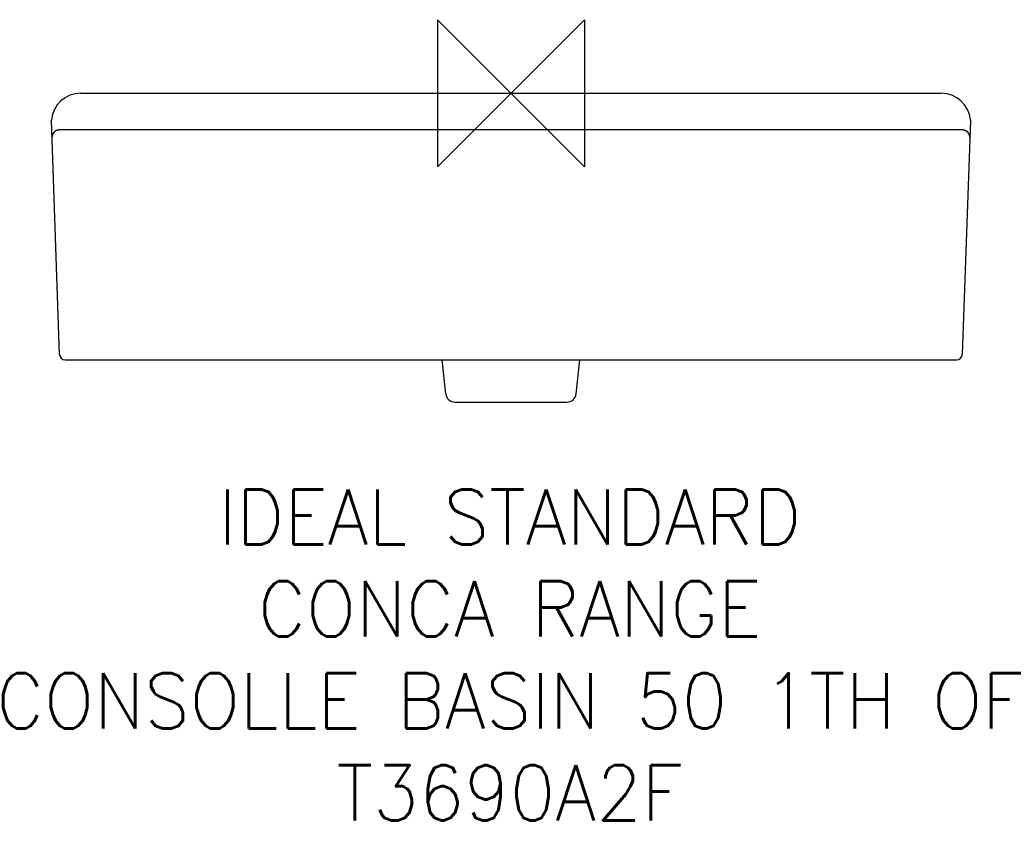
# Model space of a CAD drawing. Header units: millimetres. Extents: x -267 to 268, y -396 to 40.
import ezdxf

# ---------------------------------------------------------------- set-up
doc = ezdxf.new("R2010")
doc.units = ezdxf.units.MM
doc.header["$LTSCALE"] = 54.820741
for name, color, linetype in [('DETAIL', 2, 'CONTINUOUS'), ('Origin', 6, 'CONTINUOUS'), ('Text', 7, 'CONTINUOUS')]:
    doc.layers.add(name, color=color, linetype=linetype)
doc.styles.add('Fastrack', font='simplex.shx')

# ---------------------------------------------------------------- blocks, each defined once
blk = doc.blocks.new('ORIGIN')
at = {"layer": 'Origin'}
blk.add_lwpolyline([(-20, 20), (-20, -20), (20, 20), (20, -20)], close=True, dxfattribs=at)

msp = doc.modelspace()

# ---------------------------------------------------------------- linework, layer by layer
at = {"layer": 'DETAIL'}
for p, q in [((-234.05, 0), (234.05, 0)), ((-245.55, -142.1), (-250, -14.7)), ((250, -14.7), (245.55, -142.1)), ((-245.74, -19.97), (-245.77, -19.97)), ((-245.71, -19.97), (-245.74, -19.97)), ((-245.67, -19.97), (-245.71, -19.97)), ((-245.63, -19.97), (-245.67, -19.97)), ((-245.57, -19.97), (-245.63, -19.97)), ((-245.43, -19.97), (-245.57, -19.97)), ((-245.23, -19.97), (-245.43, -19.97)), ((-229.74, -19.93), (-245.23, -19.97)), ((-207.84, -19.97), (-229.74, -19.93)), ((-194.93, -19.97), (-207.84, -19.97)), ((206.91, -19.97), (-194.93, -19.97)), ((236.32, -19.93), (206.91, -19.97)), ((242.92, -19.96), (236.32, -19.93)), ((244.11, -19.96), (242.92, -19.96)), ((244.72, -19.97), (244.11, -19.96)), ((244.95, -19.97), (244.72, -19.97)), ((245.17, -19.97), (244.95, -19.97)), ((245.53, -19.97), (245.17, -19.97)), ((245.61, -19.97), (245.53, -19.97)), ((245.65, -19.97), (245.61, -19.97)), ((245.68, -19.97), (245.65, -19.97)), ((245.72, -19.97), (245.69, -19.97)), ((245.79, -19.97), (245.77, -19.97)), ((245.83, -19.97), (245.79, -19.97)), ((-242.55, -145), (242.55, -145)), ((-35.47, -163.52), (-37.42, -145)), ((35.47, -163.52), (37.42, -145)), ((-30.5, -168), (30.5, -168))]:
    msp.add_line(p, q, dxfattribs=at)
for points in [[(-248.15, -20.83), (-248.23, -20.89), (-248.31, -20.96), (-248.38, -21.03), (-248.45, -21.1), (-248.53, -21.17), (-248.59, -21.24), (-248.66, -21.31), (-248.72, -21.39), (-248.79, -21.46)], [(-246.18, -20), (-246.25, -20.01), (-246.33, -20.03), (-246.41, -20.04), (-246.51, -20.06), (-246.6, -20.08), (-246.7, -20.11), (-246.81, -20.14), (-246.91, -20.17), (-247.01, -20.2), (-247.12, -20.24), (-247.22, -20.28), (-247.32, -20.33), (-247.42, -20.38), (-247.52, -20.43), (-247.62, -20.48), (-247.71, -20.53), (-247.8, -20.59), (-247.89, -20.65), (-247.98, -20.7), (-248.07, -20.77), (-248.15, -20.83)], [(-245.9, -19.98), (-245.93, -19.98), (-245.97, -19.98), (-246.01, -19.99), (-246.06, -19.99), (-246.12, -20), (-246.18, -20)], [(-245.82, -19.97), (-245.85, -19.98), (-245.87, -19.98), (-245.9, -19.98)], [(-245.77, -19.97), (-245.78, -19.97), (-245.82, -19.97)], [(245.77, -19.97), (245.75, -19.97), (245.72, -19.97)], [(246.17, -20), (246.12, -20), (246.08, -19.99), (246.03, -19.99), (246, -19.99), (245.97, -19.98), (245.94, -19.98), (245.91, -19.98), (245.88, -19.98), (245.86, -19.98), (245.83, -19.97)], [(249.32, -22.33), (249.29, -22.26), (249.25, -22.18), (249.21, -22.11), (249.17, -22.03), (249.13, -21.96), (249.09, -21.89), (249.04, -21.81), (248.99, -21.74), (248.94, -21.67), (248.89, -21.6), (248.84, -21.53), (248.78, -21.46), (248.73, -21.39), (248.67, -21.32), (248.61, -21.25), (248.54, -21.19), (248.48, -21.12), (248.41, -21.06), (248.34, -20.99), (248.27, -20.93), (248.2, -20.87), (248.13, -20.81), (248.05, -20.75), (247.97, -20.7), (247.89, -20.64), (247.81, -20.59), (247.73, -20.54), (247.65, -20.49), (247.56, -20.45), (247.48, -20.4), (247.39, -20.36), (247.3, -20.32), (247.21, -20.28), (247.12, -20.24), (247.03, -20.21), (246.94, -20.18), (246.85, -20.15), (246.76, -20.12), (246.68, -20.1), (246.59, -20.08), (246.51, -20.06), (246.43, -20.04), (246.36, -20.03), (246.29, -20.02), (246.23, -20.01), (246.17, -20)], [(-249.59, -23.14), (-249.6, -23.22), (-249.62, -23.29), (-249.63, -23.37), (-249.64, -23.45), (-249.65, -23.52), (-249.66, -23.6), (-249.66, -23.67), (-249.67, -23.74), (-249.67, -23.81), (-249.67, -23.87), (-249.67, -23.93), (-249.67, -23.99), (-249.67, -24.04), (-249.67, -24.09)], [(-249.28, -22.24), (-249.32, -22.33), (-249.35, -22.41), (-249.39, -22.49), (-249.42, -22.57), (-249.45, -22.65), (-249.48, -22.73), (-249.5, -22.81), (-249.53, -22.89), (-249.55, -22.98), (-249.57, -23.06), (-249.59, -23.14)], [(-248.79, -21.46), (-248.85, -21.54), (-248.9, -21.61), (-248.96, -21.69), (-249.01, -21.77), (-249.06, -21.85), (-249.11, -21.92), (-249.16, -22), (-249.2, -22.08), (-249.24, -22.16), (-249.28, -22.24)], [(249.6, -23.23), (249.59, -23.16), (249.57, -23.09), (249.56, -23.01), (249.54, -22.94), (249.52, -22.86), (249.49, -22.79), (249.47, -22.71), (249.44, -22.64), (249.42, -22.56), (249.39, -22.48), (249.36, -22.41), (249.32, -22.33)], [(249.67, -24.1), (249.67, -24.06), (249.67, -24.02), (249.67, -23.97), (249.67, -23.91), (249.67, -23.85), (249.67, -23.79), (249.67, -23.72), (249.66, -23.66), (249.66, -23.59), (249.65, -23.52), (249.64, -23.45), (249.63, -23.38), (249.62, -23.31), (249.6, -23.23)]]:
    msp.add_lwpolyline(points, dxfattribs=at)
for centre, radius, start, end in [((-234.05, -16), 16, 90, 174.6575), ((234.05, -16), 16, 5.3425, 90), ((-234.1, -16), 15.95, 174.6564, 175.3406), ((234.1, -16), 15.95, 4.6594, 5.3436), ((-245.67, -23.97), 4, 88.9793, 181.9941), ((245.67, -23.97), 4, 358, 91.0207), ((-242.55, -142), 3, 182, 270), ((242.55, -142), 3, 270, 358), ((-30.5, -163), 5, 186, 270), ((30.5, -163), 5, 270, 354)]:
    msp.add_arc(centre, radius, start, end, dxfattribs=at)

# ---------------------------------------------------------------- block references
at = {"layer": 'Origin', "xscale": -2, "yscale": 2, "zscale": 2}
msp.add_blockref('ORIGIN', (0, 0), dxfattribs=at)

# ---------------------------------------------------------------- texts
at = {"layer": 'Text', "insert": (0, -215.42), "char_height": 30, "width": 2237.2895, "attachment_point": 2, "style": 'Fastrack'}
msp.add_mtext('IDEAL STANDARD\\PCONCA RANGE\\PCONSOLLE BASIN 50 1TH OF\\PT3690A2F', dxfattribs=at)

doc.saveas('drawing.dxf')
